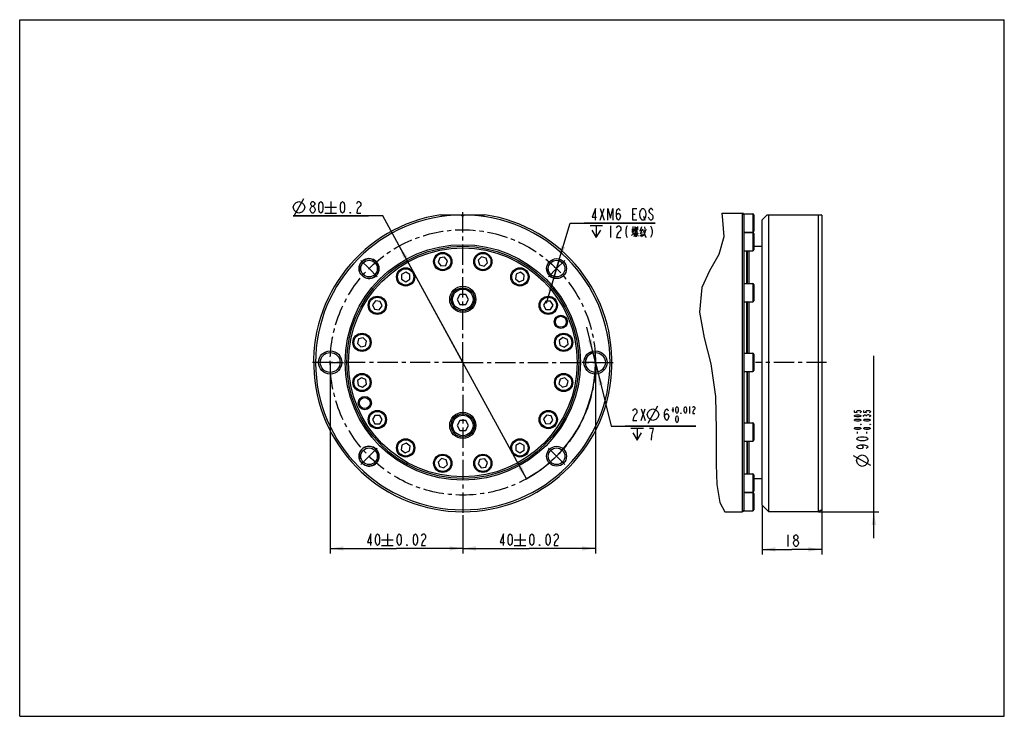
# Model space of a CAD drawing. Header units: millimetres. Extents: x 0 to 297, y 0 to 210.
import ezdxf

# ---------------------------------------------------------------- set-up
doc = ezdxf.new("R2010")
doc.units = ezdxf.units.MM
doc.header["$LTSCALE"] = 16.335
doc.linetypes.add('CENTER', pattern=[0.6, 0.375, -0.075, 0.075, -0.075])
doc.layers.get('0').update_dxf_attribs({"linetype": 'CONTINUOUS'})
for name, color, linetype in [('14ALL_DIM', 7, 'CONTINUOUS'), ('304104000648_DXF_AXIS', 7, 'CONTINUOUS'), ('304104000648DXF_CONTINUOUS_LINE', 7, 'CONTINUOUS'), ('304105000031DXF_CONTINUOUS_LINE', 7, 'CONTINUOUS'), ('304302000096DXF_CONTINUOUS_LINE', 7, 'CONTINUOUS'), ('501023000061DXF_CONTINUOUS_LINE', 7, 'CONTINUOUS'), ('501023000094DXF_CONTINUOUS_LINE', 7, 'CONTINUOUS'), ('501023000133DXF_CONTINUOUS_LINE', 7, 'CONTINUOUS'), ('R6-1500MODUANFALAN_DXF_FORMAT', 7, 'CONTINUOUS'), ('R6-1500MODUANFALANDXF_DIMENSION', 7, 'CONTINUOUS')]:
    doc.layers.add(name, color=color, linetype=linetype)
doc.styles.get("Standard").update_dxf_attribs({"font": 'txt', "width": 0.7})
doc.dimstyles.new('DIMSTYLE_1', dxfattribs={"dimtxt": 3.5, "dimasz": 4, "dimexe": 1.5, "dimexo": 0, "dimtad": 1, "dimdsep": 46, "dimtxsty": 'Standard', "dimblk": '_FILLED', "dimblk1": '_FILLED', "dimblk2": '_FILLED', "dimcen": 0.09, "dimclrt": 5, "dimazin": 2, "dimtol": 1, "dimtp": 0.2, "dimtm": 0.2, "dimtfac": 1, "dimtmove": 0, "dimatfit": 2, "dimldrblk": '_FILLED', "dimfxl": 0, "dimtolj": 1, "dimarcsym": 0})
doc.dimstyles.new('DIMSTYLE_2', dxfattribs={"dimtxt": 3.5, "dimasz": 4, "dimexe": 1.5, "dimexo": 0, "dimgap": 0.875, "dimtad": 1, "dimdsep": 46, "dimtxsty": 'Standard', "dimblk": '_FILLED', "dimblk1": '_FILLED', "dimblk2": '_FILLED', "dimcen": 0.09, "dimclrt": 5, "dimazin": 2, "dimtol": 1, "dimtp": 0.02, "dimtm": 0.02, "dimtfac": 1, "dimtofl": 0, "dimtmove": 0, "dimatfit": 3, "dimldrblk": '_FILLED', "dimfxl": 0, "dimtolj": 1, "dimarcsym": 0})
doc.dimstyles.new('DIMSTYLE_3', dxfattribs={"dimtxt": 3.5, "dimasz": 4, "dimexe": 1.5, "dimexo": 0, "dimtad": 1, "dimdsep": 46, "dimtxsty": 'Standard', "dimblk": '_FILLED', "dimblk1": '_FILLED', "dimblk2": '_FILLED', "dimcen": 0.09, "dimclrt": 5, "dimazin": 2, "dimtp": 0.1, "dimtm": 0.1, "dimtfac": 1, "dimtmove": 0, "dimatfit": 2, "dimldrblk": '_FILLED', "dimfxl": 0, "dimtolj": 1, "dimarcsym": 0})
doc.dimstyles.new('DIMSTYLE_4', dxfattribs={"dimtxt": 3.5, "dimasz": 4, "dimexe": 1.5, "dimexo": 0, "dimtad": 1, "dimdec": 3, "dimdsep": 46, "dimtxsty": 'Standard', "dimblk": '_FILLED', "dimblk1": '_FILLED', "dimblk2": '_FILLED', "dimcen": 0.09, "dimclrt": 5, "dimazin": 2, "dimtol": 1, "dimtp": 0.012, "dimtfac": 0.6, "dimtdec": 3, "dimtmove": 0, "dimatfit": 2, "dimldrblk": '_FILLED', "dimfxl": 0, "dimtolj": 1, "dimarcsym": 0})
doc.dimstyles.new('DIMSTYLE_6', dxfattribs={"dimtxt": 3.5, "dimasz": 4, "dimexe": 1.5, "dimexo": 0, "dimgap": 0.875, "dimtad": 1, "dimdsep": 46, "dimtxsty": 'Standard', "dimblk": '_FILLED', "dimblk1": '_FILLED', "dimblk2": '_FILLED', "dimcen": 0.09, "dimclrt": 5, "dimazin": 2, "dimtp": 0.2, "dimtm": 0.2, "dimtfac": 1, "dimtofl": 0, "dimtmove": 0, "dimatfit": 3, "dimldrblk": '_FILLED', "dimfxl": 0, "dimtolj": 1, "dimarcsym": 0})

# ---------------------------------------------------------------- blocks, each defined once
blk = doc.blocks.new('_FILLED')
at = {"color": 0, "linetype": 'ByBlock'}
blk.add_solid([(0, 0), (-1, 0.1625), (-1, -0.1625)], dxfattribs=at)
blk = doc.blocks.new('*D1')
at = {"layer": 'R6-1500MODUANFALANDXF_DIMENSION', "color": 2, "linetype": 'Continuous'}
for p, q in [((109.5, 150.83), (82.5, 150.83)), ((82.5, 150.83), (105.25, 150.83)), ((133.66, 106.68), (109.5, 150.83)), ((114.46, 141.77), (133.66, 106.68)), ((152.86, 71.59), (133.66, 106.68))]:
    blk.add_line(p, q, dxfattribs=at)
at = {"layer": 'R6-1500MODUANFALANDXF_DIMENSION', "color": 2, "linetype": 'Continuous', "xscale": 4, "yscale": 4, "zscale": 4}
for p, rotation in [((114.46, 141.77), 118.6921015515), ((152.86, 71.59), 298.6921015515)]:
    blk.add_blockref('_FILLED', p, dxfattribs=dict(at, rotation=rotation))
blk = doc.blocks.new('*D2')
at = {"layer": 'R6-1500MODUANFALANDXF_DIMENSION', "color": 2, "linetype": 'Continuous'}
for p, q in [((93.66, 106.68), (93.66, 49.1)), ((133.66, 60.68), (133.66, 49.1)), ((93.66, 50.6), (113.66, 50.6)), ((133.66, 50.6), (113.66, 50.6))]:
    blk.add_line(p, q, dxfattribs=at)
at = {"layer": 'R6-1500MODUANFALANDXF_DIMENSION', "color": 2, "linetype": 'Continuous', "xscale": 4, "yscale": 4, "zscale": 4, "rotation": 180}
blk.add_blockref('_FILLED', (93.66, 50.6), dxfattribs=at)
at = {"layer": 'R6-1500MODUANFALANDXF_DIMENSION', "color": 2, "linetype": 'Continuous', "xscale": 4, "yscale": 4, "zscale": 4}
blk.add_blockref('_FILLED', (133.66, 50.6), dxfattribs=at)
blk = doc.blocks.new('*D3')
at = {"layer": 'R6-1500MODUANFALANDXF_DIMENSION', "color": 2, "linetype": 'Continuous'}
for p, q in [((173.66, 106.68), (173.66, 49.1)), ((133.66, 60.68), (133.66, 49.1)), ((133.66, 50.6), (153.66, 50.6)), ((173.66, 50.6), (153.66, 50.6))]:
    blk.add_line(p, q, dxfattribs=at)
at = {"layer": 'R6-1500MODUANFALANDXF_DIMENSION', "color": 2, "linetype": 'Continuous', "xscale": 4, "yscale": 4, "zscale": 4, "rotation": 180}
blk.add_blockref('_FILLED', (133.66, 50.6), dxfattribs=at)
at = {"layer": 'R6-1500MODUANFALANDXF_DIMENSION', "color": 2, "linetype": 'Continuous', "xscale": 4, "yscale": 4, "zscale": 4}
blk.add_blockref('_FILLED', (173.66, 50.6), dxfattribs=at)
blk = doc.blocks.new('*D4')
at = {"layer": 'R6-1500MODUANFALANDXF_DIMENSION', "color": 2, "linetype": 'Continuous'}
for p, q in [((161.94, 134.96), (166.04, 148.71)), ((166.04, 148.71), (191.7, 148.71)), ((191.7, 148.71), (170.29, 148.71)), ((162.8, 137.84), (161.94, 134.96)), ((161.94, 134.96), (158.8, 124.42)), ((161.09, 132.09), (161.94, 134.96))]:
    blk.add_line(p, q, dxfattribs=at)
at = {"layer": 'R6-1500MODUANFALANDXF_DIMENSION', "color": 2, "linetype": 'Continuous', "xscale": 4, "yscale": 4, "zscale": 4}
for p, rotation in [((162.8, 137.84), 253.4050028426), ((161.09, 132.09), 73.4015924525)]:
    blk.add_blockref('_FILLED', p, dxfattribs=dict(at, rotation=rotation))
blk = doc.blocks.new('*D5')
at = {"layer": 'R6-1500MODUANFALANDXF_DIMENSION', "color": 2, "linetype": 'Continuous'}
for p, q in [((173.66, 106.68), (171.05, 117.36)), ((172.95, 109.59), (173.66, 106.68)), ((174.37, 103.77), (173.66, 106.68)), ((173.66, 106.68), (178.37, 87.46)), ((178.37, 87.46), (203.94, 87.46)), ((203.94, 87.46), (182.62, 87.46))]:
    blk.add_line(p, q, dxfattribs=at)
at = {"layer": 'R6-1500MODUANFALANDXF_DIMENSION', "color": 2, "linetype": 'Continuous', "xscale": 4, "yscale": 4, "zscale": 4}
for p, rotation in [((172.95, 109.59), 283.7543182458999), ((174.37, 103.77), 103.7543182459)]:
    blk.add_blockref('_FILLED', p, dxfattribs=dict(at, rotation=rotation))
blk = doc.blocks.new('*D6')
at = {"layer": 'R6-1500MODUANFALANDXF_DIMENSION', "color": 2, "linetype": 'Continuous'}
for p, q in [((223.93, 63.68), (223.93, 48.82)), ((241.93, 62.26), (241.93, 48.82)), ((223.93, 50.32), (232.93, 50.32)), ((241.93, 50.32), (232.93, 50.32))]:
    blk.add_line(p, q, dxfattribs=at)
at = {"layer": 'R6-1500MODUANFALANDXF_DIMENSION', "color": 2, "linetype": 'Continuous', "xscale": 4, "yscale": 4, "zscale": 4, "rotation": 180}
blk.add_blockref('_FILLED', (223.93, 50.32), dxfattribs=at)
at = {"layer": 'R6-1500MODUANFALANDXF_DIMENSION', "color": 2, "linetype": 'Continuous', "xscale": 4, "yscale": 4, "zscale": 4}
blk.add_blockref('_FILLED', (241.93, 50.32), dxfattribs=at)

msp = doc.modelspace()

# ---------------------------------------------------------------- linework, layer by layer
at = {"color": 2, "linetype": 'Continuous'}
for p, q in [((211.8391, 151.6803), (211.9997, 149.5993)), ((211.9997, 149.5993), (212.4006, 144.5633)), ((212.4006, 144.5633), (210.8867, 139.2194)), ((210.8867, 139.2194), (208.1241, 134.2428)), ((208.1241, 134.2428), (205.7278, 129.2551)), ((205.7278, 129.2551), (205.0344, 121.8541)), ((205.0344, 121.8541), (206.4978, 114.0767)), ((206.4978, 114.0767), (208.4754, 106.2927)), ((208.4754, 106.2927), (209.8563, 96.4032)), ((209.8563, 96.4032), (210.1046, 86.4833)), ((210.1046, 86.4833), (210.0455, 75.8724)), ((210.0455, 75.8724), (210.2538, 69.9163)), ((210.2538, 69.9163), (211.2252, 64.4077)), ((211.2252, 64.4077), (212.7402, 61.6803))]:
    msp.add_line(p, q, dxfattribs=at)
at = {"layer": '14ALL_DIM', "color": 2, "linetype": 'Continuous'}
for centre, radius, start, end in [((161.9449, 134.9645), 3, 180, 253.404677), ((173.6606, 106.6803), 3, 103.753916, 180), ((133.6606, 106.6803), 40, 298.692102, 360)]:
    msp.add_arc(centre, radius, start, end, dxfattribs=at)
at = {"layer": '304104000648_DXF_AXIS', "color": 7, "linetype": 'CENTER'}
for p, q in [((133.6606, 106.6803), (133.6606, 152.6803)), ((105.3763, 134.9645), (102.9015, 137.4394)), ((161.9449, 134.9645), (164.4198, 137.4394)), ((105.3763, 134.9645), (107.8512, 132.4897)), ((161.9449, 134.9645), (159.47, 132.4897)), ((133.6606, 106.6803), (87.6606, 106.6803)), ((93.6606, 106.6803), (89.6606, 106.6803)), ((93.6606, 106.6803), (97.6606, 106.6803)), ((133.6606, 106.6803), (133.6606, 60.6803)), ((133.6606, 106.6803), (179.6606, 106.6803)), ((173.6606, 106.6803), (169.6606, 106.6803)), ((173.6606, 106.6803), (177.6606, 106.6803)), ((243.4148, 106.6803), (221.9298, 106.6803)), ((105.3763, 78.396), (107.8512, 80.8709)), ((161.9449, 78.396), (159.47, 80.8709)), ((105.3763, 78.396), (102.9015, 75.9211)), ((161.9449, 78.396), (164.4198, 75.9211))]:
    msp.add_line(p, q, dxfattribs=at)
msp.add_circle((133.6606, 106.6803), 40, dxfattribs=at)
msp.add_circle((133.6606, 106.6803), 40, dxfattribs=at)
at = {"layer": '304104000648DXF_CONTINUOUS_LINE', "color": 7, "linetype": 'Continuous'}
for p, q in [((126.9711, 151.1803), (133.4106, 151.1803)), ((133.4106, 150.8803), (133.4106, 151.1803)), ((133.4106, 150.8803), (133.9106, 150.8803)), ((133.9106, 151.1803), (133.9106, 150.8803)), ((133.9106, 151.1803), (140.3502, 151.1803)), ((223.9298, 149.6803), (225.1298, 150.8803)), ((223.9298, 63.6806), (223.9298, 149.6799)), ((225.1298, 150.8803), (225.1305, 150.8803)), ((225.4305, 151.1803), (225.1305, 150.8803)), ((225.4305, 151.1803), (241.7946, 151.1803)), ((225.9298, 61.6803), (225.9298, 151.1803)), ((240.9298, 61.6803), (240.9298, 151.1803)), ((241.9298, 151.1022), (241.7946, 151.1803)), ((241.9298, 151.1022), (241.9298, 62.2576)), ((223.9298, 63.6803), (225.9298, 61.6803)), ((240.9298, 61.6803), (225.9298, 61.6803)), ((241.9298, 62.2576), (240.9298, 61.6803))]:
    msp.add_line(p, q, dxfattribs=at)
for centre, radius in [((133.6606, 106.6803), 35.5), ((133.6606, 106.6803), 35), ((105.3763, 134.9645), 3), ((105.3763, 134.9645), 2.5), ((161.9449, 134.9645), 3), ((161.9449, 134.9645), 2.5), ((163.2248, 118.9261), 2), ((163.2248, 118.9261), 1.65), ((93.6606, 106.6803), 3.5), ((173.6606, 106.6803), 3.5), ((93.6606, 106.6803), 3), ((173.6606, 106.6803), 3), ((104.0965, 94.4344), 2), ((104.0965, 94.4344), 1.65), ((105.3763, 78.396), 3), ((105.3763, 78.396), 2.5), ((161.9449, 78.396), 3), ((161.9449, 78.396), 2.5)]:
    msp.add_circle(centre, radius, dxfattribs=at)
at = {"layer": '304104000648DXF_CONTINUOUS_LINE', "color": 9, "linetype": 'Continuous'}
msp.add_circle((133.6606, 106.6803), 34.5, dxfattribs=at)
at = {"layer": '304104000648DXF_CONTINUOUS_LINE', "color": 7, "linetype": 'Continuous'}
for radius, start, end in [(45, 98.549079, 81.450921), (44.4226, 90.322449, 89.677551)]:
    msp.add_arc((133.6606, 106.6803), radius, start, end, dxfattribs=at)
at = {"layer": '304104000648DXF_CONTINUOUS_LINE', "color": 2, "linetype": 'Continuous'}
for centre in [(105.3763, 134.9645), (105.3763, 78.396)]:
    msp.add_arc(centre, 3, 255, 195, dxfattribs=at)
at = {"layer": '304105000031DXF_CONTINUOUS_LINE', "color": 7, "linetype": 'Continuous'}
for centre in [(133.6606, 125.6803), (133.6606, 87.6803)]:
    msp.add_circle(centre, 3.95, dxfattribs=at)
at = {"layer": '304302000096DXF_CONTINUOUS_LINE', "color": 7, "linetype": 'Continuous'}
for p, q in [((211.8391, 151.6803), (217.9298, 151.6803)), ((218.4298, 151.133), (218.4298, 145.7931)), ((218.4298, 144.6533), (218.4298, 129.9374)), ((219.3298, 130.3504), (219.3298, 140.3033)), ((219.4298, 140.3033), (219.4298, 130.3504)), ((221.4298, 141.6803), (223.9298, 141.6803)), ((218.4298, 127.8912), (218.4298, 107.9218)), ((219.3298, 109.4303), (219.3298, 124.9303)), ((219.4298, 124.9303), (219.4298, 109.4303)), ((218.4298, 105.4384), (218.4298, 85.4679)), ((219.3298, 103.9303), (219.3298, 88.4303)), ((219.4298, 103.9303), (219.4298, 88.4303)), ((218.4298, 83.4232), (218.4298, 68.7073)), ((219.3298, 83.0101), (219.3298, 73.0572)), ((219.4298, 83.0101), (219.4298, 73.0572)), ((221.4298, 71.6803), (223.9298, 71.6803)), ((218.4298, 67.5674), (218.4298, 62.2271)), ((212.7402, 61.6803), (217.9298, 61.6803))]:
    msp.add_line(p, q, dxfattribs=at)
at = {"layer": '304302000096DXF_CONTINUOUS_LINE', "color": 9, "linetype": 'Continuous'}
for p, q in [((217.9298, 151.6803), (217.9298, 61.6803)), ((219.9298, 140.3033), (219.9298, 130.4303)), ((219.9298, 124.9303), (219.9298, 109.4303)), ((219.9298, 103.9303), (219.9298, 88.4303)), ((219.9298, 82.9303), (219.9298, 73.0572))]:
    msp.add_line(p, q, dxfattribs=at)
at = {"layer": '304302000096DXF_CONTINUOUS_LINE', "color": 7, "linetype": 'Continuous'}
for centre, start, end in [((217.9298, 151.1803), 0, 90), ((219.6298, 134.6803), 114.105168, 126.869898), ((219.6298, 78.6803), 233.130102, 245.894832), ((217.9298, 62.1803), 270, 360)]:
    msp.add_arc(centre, 0.5, start, end, dxfattribs=at)
at = {"layer": '501023000061DXF_CONTINUOUS_LINE', "color": 7, "linetype": 'Continuous'}
for p, q in [((218.4298, 151.4303), (218.4298, 151.133)), ((218.4298, 151.4303), (221.1298, 151.4303)), ((221.4298, 151.1303), (221.4298, 146.2303)), ((218.4298, 145.9303), (221.1298, 145.9303)), ((218.4298, 145.8033), (221.1298, 145.8033)), ((218.4298, 145.7931), (218.4298, 144.6016)), ((221.4298, 145.5033), (221.4298, 140.6033)), ((218.4298, 140.3033), (221.1298, 140.3033)), ((218.4298, 130.4303), (221.1298, 130.4303)), ((218.4298, 129.9488), (218.4298, 127.8912)), ((221.4298, 130.1304), (221.4298, 125.2302)), ((218.4298, 124.9303), (221.1298, 124.9303)), ((218.4298, 109.4303), (221.1298, 109.4303)), ((218.4298, 107.9218), (218.4298, 105.4384)), ((221.4298, 109.1303), (221.4298, 104.2303)), ((218.4298, 103.9303), (221.1298, 103.9303)), ((218.4298, 88.4303), (221.1298, 88.4303)), ((221.4298, 88.1304), (221.4298, 83.2301)), ((218.4298, 85.4679), (218.4298, 83.4112)), ((218.4298, 82.9303), (221.1298, 82.9303)), ((218.4298, 73.0572), (221.1298, 73.0572)), ((221.4298, 72.7572), (221.4298, 67.8572)), ((218.4298, 68.7605), (218.4298, 67.5674)), ((218.4298, 67.5572), (221.1298, 67.5572)), ((218.4298, 67.4303), (221.1298, 67.4303)), ((221.4298, 67.1303), (221.4298, 62.2303)), ((218.4298, 62.2271), (218.4298, 61.9303)), ((218.4298, 61.9303), (221.1298, 61.9303))]:
    msp.add_line(p, q, dxfattribs=at)
at = {"layer": '501023000061DXF_CONTINUOUS_LINE', "color": 9, "linetype": 'Continuous'}
for p, q in [((221.1298, 151.4303), (221.1298, 145.9303)), ((221.1298, 145.8033), (221.1298, 140.3033)), ((221.1298, 130.4303), (221.1298, 124.9303)), ((221.1298, 109.4303), (221.1298, 103.9303)), ((221.1298, 88.4303), (221.1298, 82.9303)), ((221.1298, 73.0572), (221.1298, 67.5572)), ((221.1298, 67.4303), (221.1298, 61.9303))]:
    msp.add_line(p, q, dxfattribs=at)
at = {"layer": '501023000061DXF_CONTINUOUS_LINE', "color": 7, "linetype": 'Continuous'}
for centre, start, end in [((221.1298, 151.1303), 0, 90), ((221.1298, 146.2303), 270, 360), ((221.1298, 145.5033), 0, 90), ((221.1298, 140.6033), 270, 360), ((221.1298, 130.1303), 0, 90), ((221.1298, 125.2303), 270, 360), ((221.1298, 109.1303), 0, 90), ((221.1298, 104.2303), 270, 360), ((221.1298, 88.1303), 0, 90), ((221.1298, 83.2303), 270, 360), ((221.1298, 72.7572), 0, 90), ((221.1298, 67.8572), 270, 360), ((221.1298, 67.1303), 0, 90), ((221.1298, 62.2303), 270, 360)]:
    msp.add_arc(centre, 0.3, start, end, dxfattribs=at)
at = {"layer": '501023000094DXF_CONTINUOUS_LINE', "color": 7, "linetype": 'Continuous'}
for p, q in [((126.7341, 138.2297), (126.1818, 136.8962)), ((126.1818, 136.8962), (127.0605, 135.7511)), ((128.1652, 138.4181), (126.7341, 138.2297)), ((129.0438, 137.273), (128.1652, 138.4181)), ((128.4915, 135.9395), (129.0438, 137.273)), ((139.3348, 138.4788), (138.3142, 137.4582)), ((138.3142, 137.4582), (138.6878, 136.064)), ((140.729, 138.1052), (139.3348, 138.4788)), ((140.082, 135.6904), (141.1026, 136.711)), ((141.1026, 136.711), (140.729, 138.1052)), ((219.3298, 138.5846), (219.4298, 138.5846)), ((116.4379, 133.8992), (115.1879, 133.1775)), ((117.6879, 133.1775), (116.4379, 133.8992)), ((127.0605, 135.7511), (128.4915, 135.9395)), ((138.6878, 136.064), (140.082, 135.6904)), ((151.0717, 133.8868), (149.7382, 133.3345)), ((152.2168, 133.0082), (151.0717, 133.8868)), ((219.3298, 135.5846), (219.4298, 135.5846)), ((219.4298, 133.9558), (219.3298, 133.9558)), ((115.1879, 133.1775), (115.1879, 131.7341)), ((115.1879, 131.7341), (116.4379, 131.0124)), ((116.4379, 131.0124), (117.6879, 131.7341)), ((117.6879, 131.7341), (117.6879, 133.1775)), ((149.7382, 133.3345), (149.5498, 131.9035)), ((149.5498, 131.9035), (150.6949, 131.0248)), ((150.6949, 131.0248), (152.0284, 131.5772)), ((152.0284, 131.5772), (152.2168, 133.0082)), ((219.4298, 130.9558), (219.3298, 130.9558)), ((107.3327, 125.2364), (106.454, 124.0913)), ((108.7637, 125.048), (107.3327, 125.2364)), ((109.3161, 123.7145), (108.7637, 125.048)), ((158.7145, 125.1529), (157.9928, 123.9029)), ((160.1579, 125.1529), (158.7145, 125.1529)), ((160.8795, 123.9029), (160.1579, 125.1529)), ((106.454, 124.0913), (107.0064, 122.7578)), ((107.0064, 122.7578), (108.4374, 122.5694)), ((108.4374, 122.5694), (109.3161, 123.7145)), ((157.9928, 123.9029), (158.7145, 122.6529)), ((158.7145, 122.6529), (160.1579, 122.6529)), ((160.1579, 122.6529), (160.8795, 123.9029)), ((219.3298, 122.4029), (219.4298, 122.4029)), ((102.2356, 113.7487), (101.8621, 112.3545)), ((103.6298, 114.1223), (102.2356, 113.7487)), ((104.6505, 113.1016), (103.6298, 114.1223)), ((104.2769, 111.7074), (104.6505, 113.1016)), ((163.8766, 114.1591), (162.7314, 113.2804)), ((162.7314, 113.2804), (162.9198, 111.8494)), ((165.2101, 113.6067), (163.8766, 114.1591)), ((165.3985, 112.1757), (165.2101, 113.6067)), ((219.3298, 114.2281), (219.4298, 114.2281)), ((101.8621, 112.3545), (102.8827, 111.3339)), ((102.8827, 111.3339), (104.2769, 111.7074)), ((162.9198, 111.8494), (164.2534, 111.297)), ((164.2534, 111.297), (165.3985, 112.1757)), ((219.3298, 111.2281), (219.4298, 111.2281)), ((103.0679, 102.0635), (101.9228, 101.1848)), ((101.9228, 101.1848), (102.1112, 99.7538)), ((104.4014, 101.5111), (103.0679, 102.0635)), ((104.5898, 100.0801), (104.4014, 101.5111)), ((163.0443, 101.6531), (162.6708, 100.2589)), ((164.4385, 102.0267), (163.0443, 101.6531)), ((165.4591, 101.006), (164.4385, 102.0267)), ((165.0856, 99.6118), (165.4591, 101.006)), ((219.3298, 102.1325), (219.4298, 102.1325)), ((102.1112, 99.7538), (103.4447, 99.2014)), ((103.4447, 99.2014), (104.5898, 100.0801)), ((162.6708, 100.2589), (163.6914, 99.2383)), ((163.6914, 99.2383), (165.0856, 99.6118)), ((219.3298, 99.1325), (219.4298, 99.1325)), ((107.1634, 90.7076), (106.4417, 89.4576)), ((106.4417, 89.4576), (107.1634, 88.2076)), ((108.6067, 90.7076), (107.1634, 90.7076)), ((109.3284, 89.4576), (108.6067, 90.7076)), ((108.6067, 88.2076), (109.3284, 89.4576)), ((158.8838, 90.7911), (158.0051, 89.646)), ((158.0051, 89.646), (158.5575, 88.3125)), ((160.3148, 90.6027), (158.8838, 90.7911)), ((159.9885, 88.1241), (160.8672, 89.2692)), ((160.8672, 89.2692), (160.3148, 90.6027)), ((219.3298, 90.9576), (219.4298, 90.9576)), ((107.1634, 88.2076), (108.6067, 88.2076)), ((158.5575, 88.3125), (159.9885, 88.1241)), ((115.2928, 81.7834), (115.1044, 80.3524)), ((115.1044, 80.3524), (116.2495, 79.4737)), ((116.6263, 82.3357), (115.2928, 81.7834)), ((117.7714, 81.4571), (116.6263, 82.3357)), ((117.583, 80.026), (117.7714, 81.4571)), ((150.8833, 82.3481), (149.6333, 81.6264)), ((149.6333, 81.6264), (149.6333, 80.183)), ((152.1333, 81.6264), (150.8833, 82.3481)), ((152.1333, 80.183), (152.1333, 81.6264)), ((219.3298, 82.4047), (219.4298, 82.4047)), ((116.2495, 79.4737), (117.583, 80.026)), ((127.2392, 77.6701), (126.2186, 76.6495)), ((128.6334, 77.2965), (127.2392, 77.6701)), ((129.007, 75.9023), (128.6334, 77.2965)), ((138.8297, 77.421), (138.2774, 76.0875)), ((140.2608, 77.6094), (138.8297, 77.421)), ((141.1394, 76.4643), (140.2608, 77.6094)), ((149.6333, 80.183), (150.8833, 79.4613)), ((150.8833, 79.4613), (152.1333, 80.183)), ((219.3298, 79.4047), (219.4298, 79.4047)), ((219.3298, 77.7759), (219.4298, 77.7759)), ((126.2186, 76.6495), (126.5922, 75.2553)), ((126.5922, 75.2553), (127.9864, 74.8817)), ((127.9864, 74.8817), (129.007, 75.9023)), ((138.2774, 76.0875), (139.1561, 74.9424)), ((139.1561, 74.9424), (140.5871, 75.1308)), ((140.5871, 75.1308), (141.1394, 76.4643)), ((219.3298, 74.7759), (219.4298, 74.7759))]:
    msp.add_line(p, q, dxfattribs=at)
at = {"layer": '501023000094DXF_CONTINUOUS_LINE', "color": 2, "linetype": 'Continuous'}
for p, q in [((219.4298, 138.0846), (219.3298, 138.0846)), ((219.4298, 136.0846), (219.3298, 136.0846)), ((219.4298, 133.4558), (219.3298, 133.4558)), ((219.4298, 131.4558), (219.3298, 131.4558)), ((219.4298, 124.9029), (219.3298, 124.9029)), ((219.4298, 122.9029), (219.3298, 122.9029)), ((219.4298, 113.7281), (219.3298, 113.7281)), ((219.4298, 111.7281), (219.3298, 111.7281)), ((219.4298, 101.6325), (219.3298, 101.6325)), ((219.4298, 99.6325), (219.3298, 99.6325)), ((219.4298, 90.4576), (219.3298, 90.4576)), ((219.4298, 88.4576), (219.3298, 88.4576)), ((219.4298, 81.9047), (219.3298, 81.9047)), ((219.4298, 79.9047), (219.3298, 79.9047)), ((219.4298, 77.2759), (219.3298, 77.2759)), ((219.4298, 75.2759), (219.3298, 75.2759))]:
    msp.add_line(p, q, dxfattribs=at)
at = {"layer": '501023000094DXF_CONTINUOUS_LINE', "color": 7, "linetype": 'Continuous'}
for centre in [(127.6128, 137.0846), (139.7084, 137.0846), (116.4379, 132.4558), (150.8833, 132.4558), (107.8851, 123.9029), (159.4362, 123.9029), (103.2563, 112.7281), (164.065, 112.7281), (103.2563, 100.6325), (164.065, 100.6325), (107.8851, 89.4576), (159.4362, 89.4576), (116.4379, 80.9047), (150.8833, 80.9047), (127.6128, 76.2759), (139.7084, 76.2759)]:
    msp.add_circle(centre, 2.75, dxfattribs=at)
at = {"layer": '501023000094DXF_CONTINUOUS_LINE', "color": 9, "linetype": 'Continuous'}
for centre in [(127.6128, 137.0846), (139.7084, 137.0846), (116.4379, 132.4558), (150.8833, 132.4558), (107.8851, 123.9029), (159.4362, 123.9029), (103.2563, 112.7281), (164.065, 112.7281), (103.2563, 100.6325), (164.065, 100.6325), (107.8851, 89.4576), (159.4362, 89.4576), (116.4379, 80.9047), (150.8833, 80.9047), (127.6128, 76.2759), (139.7084, 76.2759)]:
    msp.add_circle(centre, 2.45, dxfattribs=at)
at = {"layer": '501023000133DXF_CONTINUOUS_LINE', "color": 7, "linetype": 'Continuous'}
for p, q in [((132.7946, 127.1803), (131.9286, 125.6803)), ((131.9286, 125.6803), (132.7946, 124.1803)), ((134.5266, 127.1803), (132.7946, 127.1803)), ((135.3927, 125.6803), (134.5266, 127.1803)), ((134.5266, 124.1803), (135.3927, 125.6803)), ((132.7946, 124.1803), (134.5266, 124.1803)), ((132.7946, 89.1803), (131.9286, 87.6803)), ((134.5266, 89.1803), (132.7946, 89.1803)), ((135.3927, 87.6803), (134.5266, 89.1803)), ((131.9286, 87.6803), (132.7946, 86.1803)), ((132.7946, 86.1803), (134.5266, 86.1803)), ((134.5266, 86.1803), (135.3927, 87.6803))]:
    msp.add_line(p, q, dxfattribs=at)
for centre in [(133.6606, 125.6803), (133.6606, 87.6803)]:
    msp.add_circle(centre, 3.5, dxfattribs=at)
at = {"layer": '501023000133DXF_CONTINUOUS_LINE', "color": 9, "linetype": 'Continuous'}
for centre in [(133.6606, 125.6803), (133.6606, 87.6803)]:
    msp.add_circle(centre, 3.1, dxfattribs=at)
at = {"layer": 'R6-1500MODUANFALAN_DXF_FORMAT', "color": 7, "linetype": 'Continuous'}
for p, q in [((0, 0), (0, 210)), ((0, 210), (297, 210)), ((297, 0), (297, 210)), ((0, 0), (297, 0))]:
    msp.add_line(p, q, dxfattribs=at)
at = {"layer": 'R6-1500MODUANFALANDXF_DIMENSION', "color": 5, "linetype": 'Continuous'}
for p, q in [((82.788, 150.8316), (85.7047, 156.0816)), ((93.813, 155.2066), (93.813, 151.7066)), ((88.2349, 151.7066), (87.9287, 151.9983)), ((89.1537, 152.8733), (89.1537, 152.5816)), ((92.063, 153.4566), (95.563, 153.4566)), ((92.063, 151.7066), (95.563, 151.7066)), ((175.1044, 149.5868), (176.3294, 153.0868)), ((175.1044, 153.0868), (176.3294, 149.5868)), ((184.9044, 151.3368), (185.67, 151.3368)), ((188.12, 150.7535), (188.5794, 149.5868)), ((189.9575, 149.8785), (189.6513, 150.4618)), ((172.0419, 147.9826), (175.8336, 147.9826)), ((173.9377, 147.9826), (173.9377, 144.3368)), ((178.2252, 147.8368), (178.2252, 144.3368)), ((184.7002, 146.99), (184.7002, 145.861)), ((184.7002, 146.7642), (185.2836, 146.8207)), ((185.2836, 146.1433), (184.7002, 146.0868)), ((184.9919, 147.611), (184.9919, 145.2965)), ((185.2836, 146.9336), (185.2252, 146.1433)), ((185.2252, 145.7481), (185.3419, 145.24)), ((185.4586, 145.5787), (186.3336, 145.6352)), ((185.5169, 147.611), (185.5169, 146.3126)), ((185.5169, 147.3852), (186.3336, 147.4981)), ((186.3919, 146.6513), (185.5169, 146.5384)), ((185.5169, 146.0304), (186.1002, 146.0868)), ((185.5752, 146.99), (186.2169, 147.0465)), ((186.3336, 146.3126), (185.5752, 145.5787)), ((185.9836, 146.5384), (185.6336, 146.0304)), ((185.9252, 147.4417), (185.9252, 146.5949)), ((186.2169, 145.9175), (186.4502, 145.4659)), ((186.3919, 147.611), (186.3336, 146.6513)), ((187.0336, 146.3126), (187.6752, 146.5949)), ((187.5586, 147.5545), (187.1502, 146.4255)), ((187.1502, 145.5787), (187.8502, 145.861)), ((187.8502, 146.8207), (187.2669, 145.6352)), ((187.9669, 146.5384), (189.0752, 146.7078)), ((188.4336, 147.5545), (188.5502, 146.99)), ((184.5836, 145.0707), (185.2836, 145.4659)), ((185.7502, 145.353), (185.1669, 144.6191)), ((186.2169, 145.353), (186.5669, 144.7884)), ((187.0336, 144.8449), (187.8502, 145.2965)), ((187.428, 92.7088), (188.653, 89.2088)), ((187.428, 89.2088), (188.653, 92.7088)), ((189.5571, 88.3338), (192.4738, 93.5838)), ((196.6971, 92.3588), (197.3271, 92.3588)), ((197.0121, 93.0588), (197.0121, 91.6588)), ((202.0521, 93.4088), (202.0521, 91.3088)), ((255.3831, 90.4891), (255.3831, 90.6466)), ((184.3655, 86.9046), (188.1571, 86.9046)), ((186.2613, 86.9046), (186.2613, 83.2588)), ((252.7581, 85.2916), (252.7581, 85.7641)), ((255.5581, 85.2916), (255.5581, 85.7641)), ((256.7831, 75.6228), (251.5331, 78.5395)), ((110.9189, 54.9768), (110.9189, 51.4768)), ((150.9189, 54.9768), (150.9189, 51.4768)), ((231.7048, 54.698), (231.7048, 51.198)), ((109.1689, 53.2268), (112.6689, 53.2268)), ((109.1689, 51.4768), (112.6689, 51.4768)), ((149.1689, 53.2268), (152.6689, 53.2268)), ((149.1689, 51.4768), (152.6689, 51.4768)), ((234.0016, 51.198), (233.6954, 51.4897))]:
    msp.add_line(p, q, dxfattribs=at)
at = {"layer": 'R6-1500MODUANFALANDXF_DIMENSION', "color": 2, "linetype": 'Continuous'}
for p, q in [((257.6581, 53.6803), (257.6581, 108.6326)), ((240.9298, 61.6803), (259.1581, 61.6803))]:
    msp.add_line(p, q, dxfattribs=at)
at = {"layer": 'R6-1500MODUANFALANDXF_DIMENSION', "color": 5, "linetype": 'Continuous'}
for points in [[(82.4964, 153.4566), (82.788, 154.3316), (83.3714, 154.9149), (84.2464, 155.2066), (85.1214, 154.9149), (85.7047, 154.3316), (85.9964, 153.4566), (85.7047, 152.5816), (85.1214, 151.9983), (84.2464, 151.7066), (83.3714, 151.9983), (82.788, 152.5816), (82.4964, 153.4566)], [(88.2349, 153.7483), (87.9287, 154.0399), (87.7755, 154.3316), (87.7755, 154.6233), (87.9287, 154.9149), (88.2349, 155.2066), (88.5411, 155.2066), (88.8474, 154.9149), (89.0005, 154.6233), (89.0005, 154.3316), (88.8474, 154.0399), (88.5411, 153.7483)], [(90.838, 151.7066), (90.5318, 151.9983), (90.3787, 152.2899), (90.2255, 152.8733), (90.2255, 154.0399), (90.3787, 154.6233), (90.5318, 154.9149), (90.838, 155.2066), (91.1443, 154.9149), (91.2974, 154.6233), (91.4505, 154.0399), (91.4505, 152.8733), (91.2974, 152.2899), (91.1443, 151.9983), (90.838, 151.7066)], [(97.3714, 151.7066), (97.0651, 151.9983), (96.912, 152.2899), (96.7589, 152.8733), (96.7589, 154.0399), (96.912, 154.6233), (97.0651, 154.9149), (97.3714, 155.2066), (97.6776, 154.9149), (97.8307, 154.6233), (97.9839, 154.0399), (97.9839, 152.8733), (97.8307, 152.2899), (97.6776, 151.9983), (97.3714, 151.7066)], [(101.6589, 154.6233), (101.812, 154.9149), (102.1182, 155.2066), (102.4245, 155.2066), (102.7307, 154.9149), (102.8839, 154.6233), (102.8839, 154.0399), (102.7307, 153.7483), (102.1182, 153.165)], [(87.9287, 151.9983), (87.6224, 152.5816), (87.6224, 152.8733), (87.9287, 153.4566)], [(87.9287, 153.4566), (88.2349, 153.7483), (88.5411, 153.7483), (88.8474, 153.4566), (89.1537, 152.8733)], [(89.1537, 152.5816), (88.8474, 151.9983), (88.5411, 151.7066), (88.2349, 151.7066)], [(99.8214, 151.7066), (99.6682, 151.7066), (99.6682, 151.9983), (99.8214, 151.7066)], [(102.1182, 153.165), (101.812, 152.5816), (101.6589, 151.7066), (102.8839, 151.7066)], [(173.7263, 149.5868), (173.7263, 153.0868), (172.6544, 150.4618), (174.0325, 150.4618)], [(177.4013, 149.5868), (177.4013, 153.0868), (178.1669, 150.1701), (178.9325, 153.0868), (178.9325, 149.5868)], [(180.0044, 150.7535), (180.1575, 151.3368), (180.6169, 151.6285), (181.0763, 151.3368), (181.2294, 150.7535), (181.0763, 150.1701), (180.9232, 149.8785), (180.6169, 149.5868), (180.3107, 149.8785), (180.1575, 150.1701), (180.0044, 150.7535), (180.0044, 151.9201), (180.1575, 152.5035), (180.3107, 152.7952), (180.6169, 153.0868), (180.9232, 152.7952), (181.0763, 152.5035)], [(186.1294, 149.5868), (184.9044, 149.5868), (184.9044, 153.0868), (186.1294, 153.0868)], [(188.7325, 150.4618), (188.4263, 149.8785), (188.12, 149.5868), (187.8138, 149.5868), (187.5075, 149.8785), (187.3544, 150.1701), (187.2013, 150.4618), (187.0481, 151.3368), (187.2013, 152.2118), (187.3544, 152.5035), (187.5075, 152.7952), (187.8138, 153.0868), (188.12, 153.0868), (188.4263, 152.7952), (188.7325, 152.2118)], [(188.7325, 152.2118), (188.8857, 151.3368), (188.7325, 150.4618)], [(191.0294, 152.5035), (190.8763, 152.7952), (190.57, 153.0868), (190.2638, 153.0868), (189.9575, 152.7952), (189.8044, 152.5035), (189.8044, 152.2118), (189.9575, 151.9201), (190.8763, 151.0452)], [(190.8763, 151.0452), (191.0294, 150.7535), (191.0294, 150.1701), (190.8763, 149.8785), (190.57, 149.5868), (190.2638, 149.5868), (189.9575, 149.8785)], [(172.6252, 146.5243), (173.9377, 144.3368), (175.2502, 146.5243)], [(180.0627, 147.2535), (180.2159, 147.5451), (180.5221, 147.8368), (180.8284, 147.8368), (181.1346, 147.5451), (181.2877, 147.2535), (181.2877, 146.6701), (181.1346, 146.3785), (180.5221, 145.7952)], [(180.5221, 145.7952), (180.2159, 145.2118), (180.0627, 144.3368), (181.2877, 144.3368)], [(183.2784, 147.8368), (182.9721, 147.2535), (182.819, 146.3785), (182.819, 145.7952), (182.9721, 144.9201), (183.2784, 144.3368)], [(185.9836, 145.6352), (185.9836, 144.5062), (185.6919, 144.8449)], [(188.7836, 146.5384), (188.4336, 145.5223), (188.0836, 144.9578), (187.5586, 144.5062)], [(188.1419, 146.3126), (188.7836, 144.5626), (189.0752, 144.5626)], [(190.3221, 147.8368), (190.6284, 147.2535), (190.7815, 146.3785), (190.7815, 145.7952), (190.6284, 144.9201), (190.3221, 144.3368)], [(184.978, 92.1254), (185.1311, 92.4171), (185.4373, 92.7088), (185.7436, 92.7088), (186.0499, 92.4171), (186.203, 92.1254), (186.203, 91.5421), (186.0499, 91.2504), (185.4373, 90.6671)], [(189.2655, 90.9588), (189.5571, 91.8338), (190.1405, 92.4171), (191.0155, 92.7088), (191.8905, 92.4171), (192.4738, 91.8338), (192.7655, 90.9588), (192.4738, 90.0838), (191.8905, 89.5004), (191.0155, 89.2088), (190.1405, 89.5004), (189.5571, 90.0838), (189.2655, 90.9588)], [(194.5446, 90.3754), (194.6978, 90.9588), (195.1571, 91.2504), (195.6165, 90.9588), (195.7696, 90.3754), (195.6165, 89.7921), (195.4634, 89.5004), (195.1571, 89.2088), (194.8509, 89.5004), (194.6978, 89.7921), (194.5446, 90.3754), (194.5446, 91.5421), (194.6978, 92.1254), (194.8509, 92.4171), (195.1571, 92.7088), (195.4634, 92.4171), (195.6165, 92.1254)], [(198.2721, 91.3088), (198.1146, 91.4838), (198.0359, 91.6588), (197.9571, 92.0088), (197.9571, 92.7088), (198.0359, 93.0588), (198.1146, 93.2338), (198.2721, 93.4088), (198.4296, 93.2338), (198.5084, 93.0588), (198.5871, 92.7088), (198.5871, 92.0088), (198.5084, 91.6588), (198.4296, 91.4838), (198.2721, 91.3088)], [(200.7921, 91.3088), (200.6346, 91.4838), (200.5559, 91.6588), (200.4771, 92.0088), (200.4771, 92.7088), (200.5559, 93.0588), (200.6346, 93.2338), (200.7921, 93.4088), (200.9496, 93.2338), (201.0284, 93.0588), (201.1071, 92.7088), (201.1071, 92.0088), (201.0284, 91.6588), (200.9496, 91.4838), (200.7921, 91.3088)], [(202.9971, 93.0588), (203.0759, 93.2338), (203.2334, 93.4088), (203.3909, 93.4088), (203.5484, 93.2338), (203.6271, 93.0588), (203.6271, 92.7088), (203.5484, 92.5338), (203.3909, 92.3588), (203.2334, 92.1838), (203.0759, 91.8338), (202.9971, 91.3088), (203.6271, 91.3088)], [(251.7081, 92.1428), (251.7081, 91.6703), (252.5831, 91.5916), (252.4081, 91.7491), (252.4081, 91.9066), (252.5831, 92.0641), (252.7581, 92.1428), (253.1081, 92.2216), (253.4581, 92.1428), (253.6331, 92.0641), (253.8081, 91.9066), (253.8081, 91.7491), (253.6331, 91.5916), (253.4581, 91.5128)], [(254.5081, 92.1428), (254.5081, 91.6703), (255.3831, 91.5916), (255.2081, 91.7491), (255.2081, 91.9066), (255.3831, 92.0641), (255.5581, 92.1428), (255.9081, 92.2216), (256.2581, 92.1428), (256.4331, 92.0641), (256.6081, 91.9066), (256.6081, 91.7491), (256.4331, 91.5916), (256.2581, 91.5128)], [(185.4373, 90.6671), (185.1311, 90.0838), (184.978, 89.2088), (186.203, 89.2088)], [(198.2721, 88.5088), (198.1146, 88.6838), (198.0359, 88.8588), (197.9571, 89.2088), (197.9571, 89.9088), (198.0359, 90.2588), (198.1146, 90.4338), (198.2721, 90.6088), (198.4296, 90.4338), (198.5084, 90.2588), (198.5871, 89.9088), (198.5871, 89.2088), (198.5084, 88.8588), (198.4296, 88.6838), (198.2721, 88.5088)], [(199.5321, 91.3088), (199.4534, 91.3088), (199.4534, 91.4838), (199.5321, 91.3088)], [(253.8081, 90.5678), (253.6331, 90.4103), (253.4581, 90.3316), (253.1081, 90.2528), (252.4081, 90.2528), (252.0581, 90.3316), (251.8831, 90.4103), (251.7081, 90.5678), (251.8831, 90.7253), (252.0581, 90.8041), (252.4081, 90.8828), (253.1081, 90.8828), (253.4581, 90.8041), (253.6331, 90.7253), (253.8081, 90.5678)], [(253.8081, 89.3078), (253.6331, 89.1503), (253.4581, 89.0716), (253.1081, 88.9928), (252.4081, 88.9928), (252.0581, 89.0716), (251.8831, 89.1503), (251.7081, 89.3078), (251.8831, 89.4653), (252.0581, 89.5441), (252.4081, 89.6228), (253.1081, 89.6228), (253.4581, 89.5441), (253.6331, 89.4653), (253.8081, 89.3078)], [(254.6831, 90.3316), (254.5081, 90.4891), (254.5081, 90.6466), (254.6831, 90.8041), (254.8581, 90.8828), (255.0331, 90.8828), (255.2081, 90.8041), (255.3831, 90.6466), (255.5581, 90.8041), (255.7331, 90.8828), (255.9081, 90.9616), (256.0831, 90.9616), (256.2581, 90.8828), (256.4331, 90.8041), (256.6081, 90.6466), (256.6081, 90.4891), (256.4331, 90.3316), (256.2581, 90.2528)], [(256.6081, 89.3078), (256.4331, 89.1503), (256.2581, 89.0716), (255.9081, 88.9928), (255.2081, 88.9928), (254.8581, 89.0716), (254.6831, 89.1503), (254.5081, 89.3078), (254.6831, 89.4653), (254.8581, 89.5441), (255.2081, 89.6228), (255.9081, 89.6228), (256.2581, 89.5441), (256.4331, 89.4653), (256.6081, 89.3078)], [(190.8551, 85.5921), (191.1613, 86.7588), (189.9363, 86.7588)], [(253.8081, 86.7878), (253.6331, 86.6303), (253.4581, 86.5516), (253.1081, 86.4728), (252.4081, 86.4728), (252.0581, 86.5516), (251.8831, 86.6303), (251.7081, 86.7878), (251.8831, 86.9453), (252.0581, 87.0241), (252.4081, 87.1028), (253.1081, 87.1028), (253.4581, 87.0241), (253.6331, 86.9453), (253.8081, 86.7878)], [(253.8081, 88.0478), (253.8081, 87.9691), (253.6331, 87.9691), (253.8081, 88.0478)], [(256.6081, 86.7878), (256.4331, 86.6303), (256.2581, 86.5516), (255.9081, 86.4728), (255.2081, 86.4728), (254.8581, 86.5516), (254.6831, 86.6303), (254.5081, 86.7878), (254.6831, 86.9453), (254.8581, 87.0241), (255.2081, 87.1028), (255.9081, 87.1028), (256.2581, 87.0241), (256.4331, 86.9453), (256.6081, 86.7878)], [(256.6081, 88.0478), (256.6081, 87.9691), (256.4331, 87.9691), (256.6081, 88.0478)], [(184.9488, 85.4463), (186.2613, 83.2588), (187.5738, 85.4463)], [(190.5488, 83.2588), (190.7019, 84.7171), (190.8551, 85.5921)], [(255.9081, 83.6728), (255.6165, 83.3666), (255.3248, 83.2135), (254.7415, 83.0603), (253.5748, 83.0603), (252.9915, 83.2135), (252.6998, 83.3666), (252.4081, 83.6728), (252.6998, 83.9791), (252.9915, 84.1322), (253.5748, 84.2853), (254.7415, 84.2853), (255.3248, 84.1322), (255.6165, 83.9791), (255.9081, 83.6728)], [(253.5748, 81.8353), (254.1581, 81.6822), (254.4498, 81.2228), (254.1581, 80.7635), (253.5748, 80.6103), (252.9915, 80.7635), (252.6998, 80.9166), (252.4081, 81.2228), (252.6998, 81.5291), (252.9915, 81.6822), (253.5748, 81.8353), (254.7415, 81.8353), (255.3248, 81.6822), (255.6165, 81.5291), (255.9081, 81.2228), (255.6165, 80.9166), (255.3248, 80.7635)], [(254.1581, 75.3312), (253.2831, 75.6228), (252.6998, 76.2062), (252.4081, 77.0812), (252.6998, 77.9562), (253.2831, 78.5395), (254.1581, 78.8312), (255.0331, 78.5395), (255.6165, 77.9562), (255.9081, 77.0812), (255.6165, 76.2062), (255.0331, 75.6228), (254.1581, 75.3312)], [(105.9533, 51.4768), (105.9533, 54.9768), (104.8814, 52.3519), (106.2596, 52.3519)], [(107.9439, 51.4768), (107.6377, 51.7685), (107.4846, 52.0602), (107.3314, 52.6435), (107.3314, 53.8102), (107.4846, 54.3935), (107.6377, 54.6852), (107.9439, 54.9768), (108.2502, 54.6852), (108.4033, 54.3935), (108.5564, 53.8102), (108.5564, 52.6435), (108.4033, 52.0602), (108.2502, 51.7685), (107.9439, 51.4768)], [(114.4773, 51.4768), (114.171, 51.7685), (114.0179, 52.0602), (113.8648, 52.6435), (113.8648, 53.8102), (114.0179, 54.3935), (114.171, 54.6852), (114.4773, 54.9768), (114.7835, 54.6852), (114.9367, 54.3935), (115.0898, 53.8102), (115.0898, 52.6435), (114.9367, 52.0602), (114.7835, 51.7685), (114.4773, 51.4768)], [(119.3773, 51.4768), (119.071, 51.7685), (118.9179, 52.0602), (118.7648, 52.6435), (118.7648, 53.8102), (118.9179, 54.3935), (119.071, 54.6852), (119.3773, 54.9768), (119.6835, 54.6852), (119.8367, 54.3935), (119.9898, 53.8102), (119.9898, 52.6435), (119.8367, 52.0602), (119.6835, 51.7685), (119.3773, 51.4768)], [(121.2148, 54.3935), (121.3679, 54.6852), (121.6742, 54.9768), (121.9804, 54.9768), (122.2867, 54.6852), (122.4398, 54.3935), (122.4398, 53.8102), (122.2867, 53.5185)], [(122.2867, 53.5185), (121.6742, 52.9352), (121.3679, 52.3519), (121.2148, 51.4768), (122.4398, 51.4768)], [(145.9533, 51.4768), (145.9533, 54.9768), (144.8814, 52.3519), (146.2596, 52.3519)], [(147.9439, 51.4768), (147.6377, 51.7685), (147.4846, 52.0602), (147.3314, 52.6435), (147.3314, 53.8102), (147.4846, 54.3935), (147.6377, 54.6852), (147.9439, 54.9768), (148.2502, 54.6852), (148.4033, 54.3935), (148.5564, 53.8102), (148.5564, 52.6435), (148.4033, 52.0602), (148.2502, 51.7685), (147.9439, 51.4768)], [(154.4773, 51.4768), (154.171, 51.7685), (154.0179, 52.0602), (153.8648, 52.6435), (153.8648, 53.8102), (154.0179, 54.3935), (154.171, 54.6852), (154.4773, 54.9768), (154.7835, 54.6852), (154.9367, 54.3935), (155.0898, 53.8102), (155.0898, 52.6435), (154.9367, 52.0602), (154.7835, 51.7685), (154.4773, 51.4768)], [(159.3773, 51.4768), (159.071, 51.7685), (158.9179, 52.0602), (158.7648, 52.6435), (158.7648, 53.8102), (158.9179, 54.3935), (159.071, 54.6852), (159.3773, 54.9768), (159.6835, 54.6852), (159.8366, 54.3935), (159.9898, 53.8102), (159.9898, 52.6435), (159.8366, 52.0602), (159.6835, 51.7685), (159.3773, 51.4768)], [(161.2148, 54.3935), (161.3679, 54.6852), (161.6742, 54.9768), (161.9804, 54.9768), (162.2866, 54.6852), (162.4398, 54.3935), (162.4398, 53.8102), (162.2866, 53.5185)], [(162.2866, 53.5185), (161.6742, 52.9352), (161.3679, 52.3519), (161.2148, 51.4768), (162.4398, 51.4768)], [(234.0016, 53.2397), (233.6954, 53.5314), (233.5423, 53.823), (233.5423, 54.1147), (233.6954, 54.4064), (234.0016, 54.698), (234.3079, 54.698), (234.6142, 54.4064), (234.7673, 54.1147), (234.7673, 53.823), (234.6142, 53.5314), (234.3079, 53.2397)], [(116.9273, 51.4768), (116.7741, 51.4768), (116.7741, 51.7685), (116.9273, 51.4768)], [(156.9273, 51.4768), (156.7741, 51.4768), (156.7741, 51.7685), (156.9273, 51.4768)], [(233.3892, 52.3647), (233.6954, 52.948), (234.0016, 53.2397), (234.3079, 53.2397), (234.6142, 52.948)], [(233.6954, 51.4897), (233.3892, 52.073), (233.3892, 52.3647)], [(234.9204, 52.073), (234.6142, 51.4897), (234.3079, 51.198), (234.0016, 51.198)], [(234.6142, 52.948), (234.9204, 52.3647), (234.9204, 52.073)]]:
    msp.add_lwpolyline(points, dxfattribs=at)
at = {"layer": 'R6-1500MODUANFALANDXF_DIMENSION', "color": 2, "linetype": 'Continuous'}
msp.add_solid([(257.6581, 61.6803), (258.3081, 57.6803), (257.0081, 57.6803)], dxfattribs=at)

# ---------------------------------------------------------------- dimensions: what is measured, and where the dimension line sits
for p1, p2, text, dimstyle, picture, middle in [((114.4565, 141.7688), (152.8647, 71.5918), '%%c<>', 'DIMSTYLE_1', '*D1', (82.4964, 151.7066)), ((162.8017, 137.8396), (161.0881, 132.0895), '4XM<> EQS\\P{\\fgdt;x}12(螺纹)', 'DIMSTYLE_3', '*D4', (172.0419, 149.5868)), ((174.3739, 103.7663), (172.9474, 109.5942), '2X%%c<>\\P{\\fgdt;x}7', 'DIMSTYLE_4', '*D5', (184.3655, 89.2088))]:
    dim = msp.add_diameter_dim_2p(p1=p1, p2=p2, text=text, dimstyle=dimstyle, override={"dimtih": 1, "dimtoh": 1, "dimpost": '<>'}, dxfattribs=at)
    dim.commit()
    dim.dimension.update_dxf_attribs({"geometry": picture, "text_midpoint": middle, "dimtype": 163})
dim = msp.add_linear_dim(base=(93.6606, 50.6019), p1=(133.6606, 60.6803), p2=(93.6606, 106.6803), angle=180, dimstyle='DIMSTYLE_2', dxfattribs=at)
dim.commit()
dim.dimension.update_dxf_attribs({"geometry": '*D2', "text_midpoint": (104.2689, 50.6019), "dimtype": 160})
for base, p1, p2, dimstyle, picture, middle in [((173.6606, 50.6019), (133.6606, 60.6803), (173.6606, 106.6803), 'DIMSTYLE_2', '*D3', (144.2689, 50.6019)), ((241.9298, 50.323), (223.9298, 63.6803), (241.9298, 62.2576), 'DIMSTYLE_6', '*D6', (230.4798, 50.323))]:
    dim = msp.add_linear_dim(base=base, p1=p1, p2=p2, dimstyle=dimstyle, dxfattribs=at)
    dim.commit()
    dim.dimension.update_dxf_attribs({"geometry": picture, "text_midpoint": middle, "dimtype": 160})

doc.saveas('drawing.dxf')
